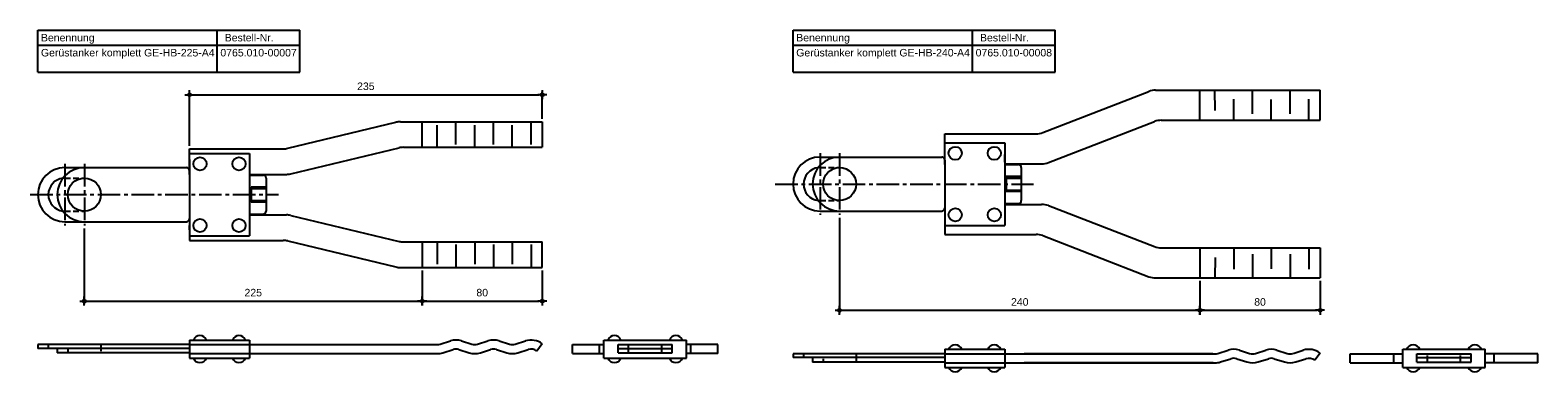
# Model space of a CAD drawing. Header units: inches. Extents: x 9 to 7368, y -7 to 253.
# Tile 4 of 8: x 2696 to 3700, y 25 to 253. Entities that reach past the tile are written whole.
import ezdxf

# ---------------------------------------------------------------- set-up
doc = ezdxf.new("R2010")
doc.units = ezdxf.units.IN
doc.header["$LTSCALE"] = 20
doc.header["$MEASUREMENT"] = 0
for name, pattern in [('ACDINWELD', [3, 2, -1]), ('MITTE2', [1.125, 0.75, -0.125, 0.125, -0.125]), ('VERDECKT2', [0.1875, 0.125, -0.0625])]:
    doc.linetypes.add(name, pattern=pattern)
doc.layers.add('Halfen', color=2, linetype='Continuous')
doc.styles.add('ARIAL50', font='ARIAL.TTF', dxfattribs={"height": 5})
doc.styles.get("Standard").update_dxf_attribs({"font": 'ARIAL.TTF'})
doc.dimstyles.new('AM_DIN$0', dxfattribs={"dimtxt": 2.5, "dimasz": 1, "dimexe": 1, "dimexo": 1, "dimgap": 1.5, "dimtad": 1, "dimdec": 0, "dimdsep": 46, "dimtxsty": 'Standard', "dimblk": 'Endpunkt', "dimcen": 0, "dimclrd": 1, "dimclre": 1, "dimclrt": 7, "dimadec": 0, "dimazin": 2, "dimtp": 0.1, "dimtm": 0.1, "dimtfac": 0.71, "dimtdec": 0, "dimtmove": 0, "dimatfit": 3, "dimfxl": 1, "dimlwd": -1, "dimlwe": -1, "dimarcsym": 0})

# ---------------------------------------------------------------- blocks, each defined once
blk = doc.blocks.new('Endpunkt')
at = {"color": 0, "linetype": 'ByBlock', "lineweight": -2}
for p, q in [((0, 0), (-1.5, 0)), ((0, 1.5), (0, 0)), ((0, 0), (0, -1.5)), ((1.5, 0), (0, 0))]:
    blk.add_line(p, q, dxfattribs=at)
blk.add_circle((0, 0), 0.5, dxfattribs=at)
blk = doc.blocks.new('*D14')
at = {"layer": 'Halfen', "color": 1, "transparency": 16777216}
for p, q in [((2731.9, 120.6), (2731.9, 70.2)), ((2956.9, 92.6), (2956.9, 70.2)), ((2733.9, 72.2), (2954.9, 72.2))]:
    blk.add_line(p, q, dxfattribs=at)
at = {"layer": 'Halfen', "color": 1, "transparency": 16777216, "xscale": 2, "yscale": 2, "zscale": 2, "rotation": 180}
blk.add_blockref('Endpunkt', (2731.9, 72.2), dxfattribs=at)
at = {"layer": 'Halfen', "color": 1, "transparency": 16777216, "xscale": 2, "yscale": 2, "zscale": 2}
blk.add_blockref('Endpunkt', (2956.9, 72.2), dxfattribs=at)
at = {"layer": 'Halfen', "color": 7, "transparency": 16777216, "insert": (2844.4, 77.8), "char_height": 5, "attachment_point": 5}
blk.add_mtext('225', dxfattribs=at)
blk = doc.blocks.new('*D15')
at = {"layer": 'Halfen', "color": 1, "transparency": 16777216}
for p, q in [((2956.9, 92.6), (2956.9, 70.2)), ((3036.9, 92.6), (3036.9, 70.2)), ((2958.9, 72.2), (3034.9, 72.2))]:
    blk.add_line(p, q, dxfattribs=at)
at = {"layer": 'Halfen', "color": 1, "transparency": 16777216, "xscale": 2, "yscale": 2, "zscale": 2, "rotation": 180}
blk.add_blockref('Endpunkt', (2956.9, 72.2), dxfattribs=at)
at = {"layer": 'Halfen', "color": 1, "transparency": 16777216, "xscale": 2, "yscale": 2, "zscale": 2}
blk.add_blockref('Endpunkt', (3036.9, 72.2), dxfattribs=at)
at = {"layer": 'Halfen', "color": 7, "transparency": 16777216, "insert": (2996.9, 77.8), "char_height": 5, "attachment_point": 5}
blk.add_mtext('80', dxfattribs=at)
blk = doc.blocks.new('*D16')
at = {"layer": 'Halfen', "color": 1, "transparency": 16777216}
for p, q in [((3234.9, 127.6), (3234.9, 64.1)), ((3474.9, 85.6), (3474.9, 64.1)), ((3236.9, 66.1), (3472.9, 66.1))]:
    blk.add_line(p, q, dxfattribs=at)
at = {"layer": 'Halfen', "color": 1, "transparency": 16777216, "xscale": 2, "yscale": 2, "zscale": 2, "rotation": 180}
blk.add_blockref('Endpunkt', (3234.9, 66.1), dxfattribs=at)
at = {"layer": 'Halfen', "color": 1, "transparency": 16777216, "xscale": 2, "yscale": 2, "zscale": 2}
blk.add_blockref('Endpunkt', (3474.9, 66.1), dxfattribs=at)
at = {"layer": 'Halfen', "color": 7, "transparency": 16777216, "insert": (3354.9, 71.6), "char_height": 5, "attachment_point": 5}
blk.add_mtext('240', dxfattribs=at)
blk = doc.blocks.new('*D17')
at = {"layer": 'Halfen', "color": 1, "transparency": 16777216}
for p, q in [((3474.9, 85.6), (3474.9, 64.1)), ((3554.9, 85.6), (3554.9, 64.1)), ((3476.9, 66.1), (3552.9, 66.1))]:
    blk.add_line(p, q, dxfattribs=at)
at = {"layer": 'Halfen', "color": 1, "transparency": 16777216, "xscale": 2, "yscale": 2, "zscale": 2, "rotation": 180}
blk.add_blockref('Endpunkt', (3474.9, 66.1), dxfattribs=at)
at = {"layer": 'Halfen', "color": 1, "transparency": 16777216, "xscale": 2, "yscale": 2, "zscale": 2}
blk.add_blockref('Endpunkt', (3554.9, 66.1), dxfattribs=at)
at = {"layer": 'Halfen', "color": 7, "transparency": 16777216, "insert": (3514.9, 71.6), "char_height": 5, "attachment_point": 5}
blk.add_mtext('80', dxfattribs=at)
blk = doc.blocks.new('*D30')
at = {"layer": 'Halfen', "color": 1, "transparency": 16777216}
for p, q in [((2801.9, 175.6), (2801.9, 211.6)), ((3036.9, 193.6), (3036.9, 211.6)), ((2803.9, 209.6), (3034.9, 209.6))]:
    blk.add_line(p, q, dxfattribs=at)
at = {"layer": 'Halfen', "color": 1, "transparency": 16777216, "xscale": 2, "yscale": 2, "zscale": 2, "rotation": 180}
blk.add_blockref('Endpunkt', (2801.9, 209.6), dxfattribs=at)
at = {"layer": 'Halfen', "color": 1, "transparency": 16777216, "xscale": 2, "yscale": 2, "zscale": 2}
blk.add_blockref('Endpunkt', (3036.9, 209.6), dxfattribs=at)
at = {"layer": 'Halfen', "color": 7, "transparency": 16777216, "insert": (2919.4, 215.2), "char_height": 5, "attachment_point": 5}
blk.add_mtext('235', dxfattribs=at)

msp = doc.modelspace()

# ---------------------------------------------------------------- linework, layer by layer
at = {"layer": 'Halfen'}
for p, q in [((2700.917, 252.599), (2875.501, 252.599)), ((2700.917, 224.599), (2700.917, 252.599)), ((2820.404, 224.599), (2820.404, 252.599)), ((2875.501, 224.599), (2875.501, 252.599)), ((3203.917, 252.599), (3378.501, 252.599)), ((3203.917, 224.599), (3203.917, 252.599)), ((3323.404, 224.599), (3323.404, 252.599)), ((3378.501, 224.599), (3378.501, 252.599)), ((2700.917, 242.599), (2875.501, 242.599)), ((3203.917, 242.599), (3378.501, 242.599)), ((2700.917, 224.599), (2875.501, 224.599)), ((3203.917, 224.599), (3378.501, 224.599)), ((3370.227, 184.44), (3440.876, 211.758)), ((3445.384, 212.599), (3554.917, 212.599)), ((3554.917, 192.599), (3554.917, 212.599)), ((2867.35, 173.917), (2939.473, 191.227)), ((2942.39, 191.572), (3036.917, 191.572)), ((3036.917, 191.572), (3036.917, 174.572)), ((3373.959, 164.44), (3444.608, 191.758)), ((3449.116, 192.599), (3554.917, 192.599)), ((3304.917, 183.599), (3365.719, 183.599)), ((3304.917, 163.099), (3304.917, 183.599)), ((2801.917, 173.572), (2864.432, 173.572)), ((2801.917, 156.572), (2801.917, 173.572)), ((2869.361, 156.917), (2941.485, 174.227)), ((2944.402, 174.572), (3036.917, 174.572)), ((3304.917, 177.599), (3344.917, 177.599)), ((3304.917, 164.599), (3304.917, 173.586)), ((3344.917, 177.599), (3344.917, 122.599)), ((2718.917, 161.072), (2731.917, 161.072)), ((2731.917, 161.072), (2799.917, 161.072)), ((2801.917, 170.572), (2841.917, 170.572)), ((2801.917, 156.572), (2801.917, 166.572)), ((2801.917, 156.572), (2801.917, 166.572)), ((2801.917, 166.572), (2801.917, 156.572)), ((2801.917, 163.572), (2801.917, 163.572)), ((2841.917, 170.572), (2841.917, 115.572)), ((3221.917, 168.099), (3234.917, 168.099)), ((3234.917, 168.099), (3302.917, 168.099)), ((3304.917, 170.599), (3304.917, 170.599)), ((3304.917, 166.099), (3304.917, 134.099)), ((3344.917, 164.599), (3344.917, 169.771)), ((3344.917, 163.599), (3369.451, 163.599)), ((3344.917, 163.099), (3353.917, 163.099)), ((3355.917, 161.099), (3355.917, 139.099)), ((2801.917, 159.072), (2801.917, 127.072)), ((2841.917, 156.572), (2866.444, 156.572)), ((2841.917, 156.072), (2850.917, 156.072)), ((2852.917, 154.072), (2852.917, 132.072)), ((3355.917, 155.115), (3345.917, 155.115)), ((3345.917, 155.115), (3345.917, 145.083)), ((3345.917, 154.099), (3355.917, 154.099)), ((2842.917, 148.088), (2842.917, 138.056)), ((2852.917, 148.088), (2842.917, 148.088)), ((2842.917, 147.072), (2852.917, 147.072)), ((3345.917, 146.099), (3355.917, 146.099)), ((3355.917, 145.083), (3345.917, 145.083)), ((2842.917, 139.072), (2852.917, 139.072)), ((2852.917, 138.056), (2842.917, 138.056)), ((3221.917, 132.099), (3234.917, 132.099)), ((3234.917, 132.099), (3302.917, 132.099)), ((3304.917, 135.599), (3304.917, 116.599)), ((3304.917, 134.099), (3304.917, 129.599)), ((3344.917, 137.099), (3353.917, 137.099)), ((3344.917, 136.599), (3369.451, 136.599)), ((3373.959, 135.758), (3444.608, 108.44)), ((2718.917, 125.072), (2731.917, 125.072)), ((2731.917, 125.072), (2799.917, 125.072)), ((2801.917, 129.572), (2801.917, 112.572)), ((2801.917, 119.572), (2801.917, 122.572)), ((2841.917, 130.072), (2850.917, 130.072)), ((2841.917, 129.572), (2866.444, 129.572)), ((2869.361, 129.227), (2941.485, 111.917)), ((3304.917, 129.599), (3304.917, 126.612)), ((3304.917, 122.599), (3344.917, 122.599)), ((2801.917, 115.572), (2841.917, 115.572)), ((2801.917, 112.572), (2864.432, 112.572)), ((2867.35, 112.227), (2939.473, 94.917)), ((2944.402, 111.572), (3036.917, 111.572)), ((3036.917, 94.572), (3036.917, 111.572)), ((3304.917, 116.599), (3365.719, 116.599)), ((3370.227, 115.758), (3440.876, 88.44)), ((3449.116, 107.599), (3554.917, 107.599)), ((3554.917, 107.599), (3554.917, 87.599)), ((2942.39, 94.572), (3036.917, 94.572)), ((3445.384, 87.599), (3554.917, 87.599)), ((2801.917, 43.213), (2700.917, 43.213)), ((2700.917, 43.213), (2700.917, 40.713)), ((2801.917, 40.713), (2700.917, 40.713)), ((2713.917, 40.713), (2713.917, 37.713)), ((2801.917, 46.213), (2841.917, 46.213)), ((2801.917, 46.213), (2801.917, 34.213)), ((2801.917, 43.213), (2966.917, 43.213)), ((2841.917, 46.213), (2841.917, 34.213)), ((2968.856, 43.509), (2975.689, 45.644)), ((2983.145, 45.644), (2989.979, 43.509)), ((2993.856, 43.509), (3000.689, 45.644)), ((3008.145, 45.644), (3014.979, 43.509)), ((3018.856, 43.509), (3025.689, 45.644)), ((3036.917, 43.713), (3033.317, 38.913)), ((3056.917, 37.213), (3056.917, 43.213)), ((3056.917, 43.213), (3077.917, 43.213)), ((3074.917, 37.213), (3074.917, 43.213)), ((3077.917, 46.213), (3132.917, 46.213)), ((3077.917, 34.213), (3077.917, 46.213)), ((3087.417, 37.713), (3087.417, 43.213)), ((3087.417, 43.213), (3123.417, 43.213)), ((3087.417, 40.713), (3123.417, 40.713)), ((3123.417, 37.713), (3123.417, 43.213)), ((3132.917, 34.213), (3132.917, 46.213)), ((3153.917, 43.213), (3132.917, 43.213)), ((3135.917, 37.213), (3135.917, 43.213)), ((3153.917, 37.213), (3153.917, 43.213)), ((2801.917, 37.713), (2713.917, 37.713)), ((2801.917, 37.213), (2966.917, 37.213)), ((2801.917, 34.213), (2841.917, 34.213)), ((2970.645, 37.782), (2977.479, 39.918)), ((2981.356, 39.918), (2988.189, 37.782)), ((2995.645, 37.782), (3002.479, 39.918)), ((3006.356, 39.918), (3013.189, 37.782)), ((3020.645, 37.782), (3027.479, 39.918)), ((3056.917, 37.213), (3077.917, 37.213)), ((3077.917, 34.213), (3132.917, 34.213)), ((3087.417, 37.713), (3123.417, 37.713)), ((3153.917, 37.213), (3132.917, 37.213)), ((3304.917, 37.072), (3203.917, 37.072)), ((3203.917, 37.072), (3203.917, 34.572)), ((3304.917, 34.572), (3203.917, 34.572)), ((3216.917, 34.572), (3216.917, 31.572)), ((3304.917, 31.572), (3216.917, 31.572)), ((3304.917, 40.072), (3344.917, 40.072)), ((3304.917, 40.072), (3304.917, 28.072)), ((3304.917, 37.072), (3484.917, 37.072)), ((3304.917, 31.072), (3484.917, 31.072)), ((3344.917, 40.072), (3344.917, 28.072)), ((3483.57, 37.072), (3357.836, 37.072)), ((3483.601, 31.072), (3357.9, 31.072)), ((3486.856, 37.368), (3493.689, 39.503)), ((3488.645, 31.641), (3495.479, 33.776)), ((3499.356, 33.776), (3506.189, 31.641)), ((3501.145, 39.503), (3507.979, 37.368)), ((3511.856, 37.368), (3518.689, 39.503)), ((3513.645, 31.641), (3520.479, 33.776)), ((3524.356, 33.776), (3531.189, 31.641)), ((3526.145, 39.503), (3532.979, 37.368)), ((3536.856, 37.368), (3543.689, 39.503)), ((3538.645, 31.641), (3545.479, 33.776)), ((3554.917, 37.572), (3551.317, 32.772)), ((3574.917, 31.072), (3574.917, 37.072)), ((3574.917, 37.072), (3609.917, 37.072)), ((3574.917, 31.072), (3609.917, 31.072)), ((3603.917, 31.072), (3603.917, 37.072)), ((3609.917, 40.072), (3664.917, 40.072)), ((3609.917, 28.072), (3609.917, 40.072)), ((3619.417, 31.572), (3619.417, 37.072)), ((3619.417, 37.072), (3655.417, 37.072)), ((3619.417, 34.572), (3655.417, 34.572)), ((3619.417, 31.572), (3655.417, 31.572)), ((3655.417, 31.572), (3655.417, 37.072)), ((3664.917, 28.072), (3664.917, 40.072)), ((3699.917, 37.072), (3664.917, 37.072)), ((3699.917, 31.072), (3664.917, 31.072)), ((3670.917, 31.072), (3670.917, 37.072)), ((3699.917, 31.072), (3699.917, 37.072)), ((3304.917, 28.072), (3344.917, 28.072)), ((3609.917, 28.072), (3664.917, 28.072))]:
    msp.add_line(p, q, dxfattribs=at)
at = {"layer": 'Halfen', "color": 1}
for p, q in [((3474.917, 192.599), (3474.917, 212.599)), ((3484.917, 199.024), (3484.866, 212.599)), ((3509.917, 196.844), (3509.917, 212.599)), ((3534.917, 196.844), (3534.917, 212.599)), ((3497.417, 192.599), (3497.417, 206.716)), ((3522.417, 192.599), (3522.417, 206.442)), ((3547.417, 192.599), (3547.417, 206.716)), ((2956.917, 174.572), (2956.917, 191.572)), ((2979.417, 176.36), (2979.417, 191.572)), ((3004.417, 176.36), (3004.417, 191.572)), ((3029.417, 176.36), (3029.417, 191.572)), ((2966.942, 174.572), (2966.887, 189.302)), ((2991.917, 174.572), (2991.917, 189.302)), ((3016.917, 174.572), (3016.917, 189.302)), ((2841.917, 163.572), (2841.917, 163.572)), ((2956.917, 111.572), (2956.917, 94.572)), ((2966.942, 111.572), (2966.887, 96.842)), ((2991.917, 111.572), (2991.917, 96.842)), ((3016.917, 111.572), (3016.917, 96.842)), ((2979.417, 109.784), (2979.417, 94.572)), ((3004.417, 109.784), (3004.417, 94.572)), ((3029.417, 109.784), (3029.417, 94.572)), ((3474.917, 107.599), (3474.917, 87.599)), ((3484.917, 101.174), (3484.866, 87.599)), ((3497.417, 107.599), (3497.417, 93.482)), ((3509.917, 103.354), (3509.917, 87.599)), ((3522.417, 107.599), (3522.417, 93.756)), ((3534.917, 103.354), (3534.917, 87.599)), ((3547.417, 107.599), (3547.417, 93.482))]:
    msp.add_line(p, q, dxfattribs=at)
at = {"layer": 'Halfen', "color": 1, "linetype": 'MITTE2'}
for p, q in [((2718.917, 163.572), (2718.917, 122.572)), ((2731.917, 163.572), (2731.917, 122.572)), ((3221.917, 170.599), (3221.917, 129.599)), ((3234.917, 170.599), (3234.917, 129.599)), ((2695.832, 143.072), (2861.14, 143.072)), ((3191.987, 150.099), (3364.14, 150.099))]:
    msp.add_line(p, q, dxfattribs=at)
at = {"layer": 'Halfen', "color": 1, "linetype": 'VERDECKT2', "ltscale": 1.5}
for p, q in [((3221.917, 161.099), (3234.917, 161.099)), ((2718.917, 154.072), (2731.917, 154.072)), ((2718.917, 132.072), (2731.917, 132.072)), ((3221.917, 139.099), (3234.917, 139.099))]:
    msp.add_line(p, q, dxfattribs=at)
at = {"layer": 'Halfen', "color": 1, "linetype": 'VERDECKT2', "ltscale": 0.2}
for p, q in [((2707.917, 43.213), (2707.917, 40.713)), ((2720.917, 40.713), (2720.917, 37.713)), ((2742.917, 43.213), (2742.917, 37.713)), ((3094.417, 37.713), (3094.417, 43.213)), ((3116.417, 37.713), (3116.417, 43.213)), ((3210.917, 37.072), (3210.917, 34.572)), ((3223.917, 34.572), (3223.917, 31.572)), ((3245.917, 37.072), (3245.917, 31.572)), ((3626.417, 31.572), (3626.417, 37.072)), ((3648.417, 31.572), (3648.417, 37.072))]:
    msp.add_line(p, q, dxfattribs=at)
at = {"layer": 'Halfen'}
for centre, radius in [((3311.917, 170.599), 4.4), ((3337.917, 170.599), 4.4), ((2808.917, 163.572), 4.4), ((2834.917, 163.572), 4.4), ((3234.917, 150.099), 11), ((2731.917, 143.072), 11), ((3311.917, 129.599), 4.4), ((3337.917, 129.599), 4.4), ((2808.917, 122.572), 4.4), ((2834.917, 122.572), 4.4)]:
    msp.add_circle(centre, radius, dxfattribs=at)
for centre, radius, start, end in [((3445.384, 200.099), 12.5, 90, 111.139825), ((2942.39, 179.072), 12.5, 90, 103.495733), ((3449.116, 180.099), 12.5, 90, 111.139825), ((3365.719, 196.099), 12.5, 270, 291.139825), ((2864.432, 186.072), 12.5, 270, 283.495733), ((2944.402, 162.072), 12.5, 90, 103.495733), ((2718.917, 143.072), 18, 90, 270), ((2731.917, 143.072), 18, 90, 270), ((2799.917, 159.072), 2, 0, 90), ((3221.917, 150.099), 18, 90, 270), ((3221.917, 150.099), 11, 96.827533, 263.172467), ((3234.917, 150.099), 18, 90, 270), ((3302.917, 166.099), 2, 0, 90), ((3353.917, 161.099), 2, 0, 90), ((3369.451, 176.099), 12.5, 270, 291.139825), ((2718.917, 143.072), 11, 96.827533, 263.172467), ((2850.917, 154.072), 2, 0, 90), ((2866.444, 169.072), 12.5, 270, 283.495733), ((2850.917, 132.072), 2, 270, 0), ((3302.917, 134.099), 2, 270, 0), ((3353.917, 139.099), 2, 270, 0), ((3369.451, 124.099), 12.5, 68.860175, 90), ((2799.917, 127.072), 2, 270, 0), ((2866.444, 117.072), 12.5, 76.504267, 90), ((2864.432, 100.072), 12.5, 76.504267, 90), ((2944.402, 124.072), 12.5, 256.504267, 270), ((3365.719, 104.099), 12.5, 68.860175, 90), ((3449.116, 120.099), 12.5, 248.860175, 270), ((2942.39, 107.072), 12.5, 256.504267, 270), ((3445.384, 100.099), 12.5, 248.860175, 270), ((2808.917, 44.487), 4.726, 21.426246, 158.573754), ((2834.917, 44.487), 4.726, 21.426246, 158.573754), ((2966.917, 49.713), 6.5, 270, 287.353088), ((2979.417, 33.713), 12.5, 72.646912, 107.353088), ((2979.417, 33.713), 6.5, 72.646912, 107.353088), ((2991.917, 49.713), 6.5, 252.646912, 287.353088), ((3004.417, 33.713), 12.5, 72.646912, 107.353088), ((3004.417, 33.713), 6.5, 72.646912, 107.353088), ((3016.917, 49.713), 6.5, 252.646912, 287.353088), ((3029.417, 33.713), 12.5, 53.130102, 107.353088), ((3029.417, 33.713), 6.5, 53.130102, 107.353088), ((3084.917, 44.487), 4.726, 21.426246, 158.573754), ((3125.917, 44.487), 4.726, 21.426246, 158.573754), ((3311.917, 38.345), 4.726, 21.426246, 158.573754), ((3337.917, 38.345), 4.726, 21.426246, 158.573754), ((3616.917, 38.345), 4.726, 21.426246, 158.573754), ((3657.917, 38.345), 4.726, 21.426246, 158.573754), ((2808.917, 35.94), 4.726, 201.426246, 338.573754), ((2834.917, 35.94), 4.726, 201.426246, 338.573754), ((2966.917, 49.713), 12.5, 270, 287.353088), ((2991.917, 49.713), 12.5, 252.646912, 287.353088), ((3016.917, 49.713), 12.5, 252.646912, 287.353088), ((3084.917, 35.94), 4.726, 201.426246, 338.573754), ((3125.917, 35.94), 4.726, 201.426246, 338.573754), ((3484.917, 43.572), 6.5, 270, 287.353088), ((3484.917, 43.572), 12.5, 270, 287.353088), ((3497.417, 27.572), 12.5, 72.646912, 107.353088), ((3497.417, 27.572), 6.5, 72.646912, 107.353088), ((3509.917, 43.572), 12.5, 252.646912, 287.353088), ((3509.917, 43.572), 6.5, 252.646912, 287.353088), ((3522.417, 27.572), 12.5, 72.646912, 107.353088), ((3522.417, 27.572), 6.5, 72.646912, 107.353088), ((3534.917, 43.572), 12.5, 252.646912, 287.353088), ((3534.917, 43.572), 6.5, 252.646912, 287.353088), ((3547.417, 27.572), 12.5, 53.130102, 107.353088), ((3547.417, 27.572), 6.5, 53.130102, 107.353088), ((3311.917, 29.798), 4.726, 201.426246, 338.573754), ((3337.917, 29.798), 4.726, 201.426246, 338.573754), ((3616.917, 29.798), 4.726, 201.426246, 338.573754), ((3657.917, 29.798), 4.726, 201.426246, 338.573754)]:
    msp.add_arc(centre, radius, start, end, dxfattribs=at)
at = {"layer": 'Halfen', "color": 1, "linetype": 'ACDINWELD', "ltscale": 1.5}
for start, end in [(90, 96.827533), (263.172467, 270)]:
    msp.add_arc((3221.917, 150.099), 11, start, end, dxfattribs=at)
at = {"layer": 'Halfen', "color": 1, "linetype": 'ACDINWELD', "ltscale": 2}
for start, end in [(90, 96.827533), (263.172467, 270)]:
    msp.add_arc((2718.917, 143.072), 11, start, end, dxfattribs=at)

# ---------------------------------------------------------------- texts
at = {"layer": 'Halfen', "style": 'ARIAL50'}
for s, p in [('Benennung', (2703.017, 245.099)), ('Bestell-Nr.', (2825.404, 245.099)), ('Benennung', (3206.017, 245.099)), ('Bestell-Nr.', (3328.404, 245.099)), ('Gerüstanker komplett GE-HB-225-A4', (2703.017, 235.099)), ('0765.010-00007', (2822.504, 235.099)), ('Gerüstanker komplett GE-HB-240-A4', (3206.017, 235.099)), ('0765.010-00008', (3325.504, 235.099))]:
    msp.add_text(s, height=5, dxfattribs=at).set_placement(p)

# ---------------------------------------------------------------- dimensions: what is measured, and where the dimension line sits
at = {"layer": 'Halfen', "color": 1}
for base, p1, p2, picture, middle in [((3036.917, 209.599), (2801.917, 173.572), (3036.917, 191.572), '*D30', (2919.417, 215.154)), ((2956.917, 72.213), (2731.917, 122.572), (2956.917, 94.572), '*D14', (2844.417, 77.766)), ((3474.917, 66.072), (3234.917, 129.599), (3474.917, 87.599), '*D16', (3354.917, 71.624)), ((3036.917, 72.213), (2956.917, 94.572), (3036.917, 94.572), '*D15', (2996.917, 77.766)), ((3554.917, 66.072), (3474.917, 87.599), (3554.917, 87.599), '*D17', (3514.917, 71.624))]:
    dim = msp.add_linear_dim(base=base, p1=p1, p2=p2, dimstyle='AM_DIN$0', override={"dimscale": 2, "dimdec": 2, "dimadec": 2, "dimtdec": 2, "dimtix": 1}, dxfattribs=at)
    dim.commit()
    dim.dimension.update_dxf_attribs({"geometry": picture, "text_midpoint": middle})

doc.saveas('drawing.dxf')
